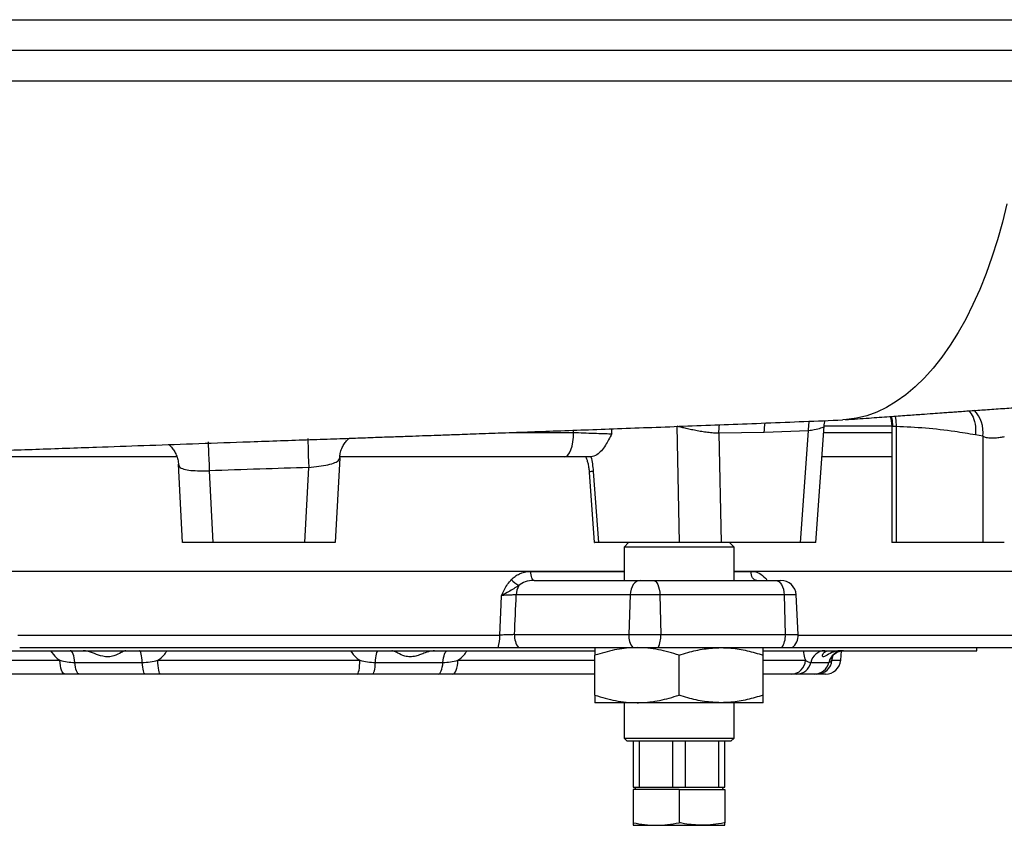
# Model space of a CAD drawing. Header units: millimetres. Extents: x 1568 to 5347, y 1283 to 6159.
# Tile 8 of 16: x 4261 to 4906, y 1556 to 2083. Entities that reach past the tile are written whole.
import ezdxf

# ---------------------------------------------------------------- set-up
doc = ezdxf.new("R2010")
doc.units = ezdxf.units.MM
doc.header["$LTSCALE"] = 2

msp = doc.modelspace()

# ---------------------------------------------------------------- linework, layer by layer
at = {"color": 8, "linetype": 'Continuous', "lineweight": 25}
for p, q in [((4584.14, 1812.87), (4623.87, 1812.87)), ((4787.53, 1812.87), (4832.12, 1812.87)), ((4832.12, 1816.87), (4787.82, 1816.87)), ((4832.64, 1816.87), (4832.12, 1816.87)), ((4595.88, 1721.96), (4656.85, 1721.96)), ((4728.85, 1721.96), (4739.88, 1721.96)), ((4750, 1716.07), (4750.35, 1716.58)), ((4769.51, 1706.59), (4761.65, 1706.59)), ((4762.42, 1680.59), (4770.88, 1680.59)), ((4770.89, 1680.24), (4914.61, 1680.24)), ((4197.85, 1663.85), (4287.59, 1663.85)), ((4548.11, 1663.85), (4637.85, 1663.85)), ((4747.85, 1663.85), (4775.68, 1663.85)), ((4792.87, 1663.85), (4793.83, 1667.12)), ((4792.87, 1663.85), (4798.65, 1663.85))]:
    msp.add_line(p, q, dxfattribs=at)
at = {"color": 7, "linetype": 'Continuous', "lineweight": 25}
for p, q in [((4693.1, 1740.87), (4691.64, 1816.86)), ((4748.68, 1812.91), (4719.01, 1812.34)), ((4719.01, 1812.34), (4720.38, 1740.87)), ((4777.62, 1813.96), (4748.68, 1812.91)), ((4772.39, 1740.87), (4777.62, 1813.96)), ((4782.38, 1740.87), (4787.82, 1816.9)), ((4832.12, 1816.87), (4832.12, 1740.87)), ((4835.04, 1816.72), (4835.04, 1740.87)), ((4891.61, 1810.33), (4886.84, 1811.28)), ((4891.61, 1810.33), (4891.61, 1740.87)), ((4364.18, 1796.87), (4217.94, 1796.87)), ((4367.85, 1740.87), (4365.17, 1792.12)), ((4470.76, 1796.34), (4467.85, 1740.87)), ((4617.76, 1796.87), (4470.87, 1796.87)), ((4635.19, 1796.87), (4634.9, 1796.87)), ((4832.12, 1796.87), (4786.39, 1796.87)), ((4385.37, 1787.78), (4387.82, 1740.87)), ((4447.88, 1740.87), (4450.45, 1789.9)), ((4634.02, 1786.97), (4637.4, 1740.85)), ((4636.67, 1787.39), (4640.08, 1740.87)), ((4387.82, 1740.87), (4367.85, 1740.87)), ((4447.88, 1740.87), (4387.82, 1740.87)), ((4467.85, 1740.87), (4447.88, 1740.87)), ((4693.1, 1740.87), (4640.08, 1740.87)), ((4659.85, 1740.87), (4656.85, 1737.87)), ((4720.38, 1740.87), (4693.1, 1740.87)), ((4772.39, 1740.87), (4720.38, 1740.87)), ((4728.85, 1737.87), (4725.85, 1740.87)), ((4782.38, 1740.87), (4772.39, 1740.87)), ((4835.04, 1740.87), (4832.12, 1740.87)), ((4891.61, 1740.87), (4835.04, 1740.87)), ((4905.75, 1740.87), (4891.61, 1740.87)), ((4656.85, 1737.87), (4656.85, 1716.07)), ((4728.85, 1737.87), (4656.85, 1737.87)), ((4728.85, 1716.07), (4728.85, 1737.87)), ((4178.85, 1722.07), (4656.85, 1722.07)), ((4728.85, 1722.07), (4924.77, 1722.07)), ((4597.99, 1716.07), (4667.31, 1716.07)), ((4667.31, 1716.07), (4676.01, 1716.07)), ((4676.01, 1716.07), (4756.01, 1716.07)), ((4756.01, 1716.07), (4759.53, 1716.07)), ((4660.89, 1706.59), (4586.31, 1706.59)), ((4660.89, 1706.59), (4660.01, 1680.59)), ((4680.32, 1706.59), (4660.89, 1706.59)), ((4680.32, 1706.59), (4680.91, 1680.59)), ((4761.65, 1706.59), (4680.32, 1706.59)), ((4761.65, 1706.59), (4762.42, 1680.59)), ((4770.88, 1680.59), (4769.51, 1706.59)), ((4260.06, 1680.24), (4575.64, 1680.24)), ((4585.2, 1680.59), (4660.01, 1680.59)), ((4660.01, 1680.59), (4680.91, 1680.59)), ((4680.91, 1680.59), (4762.42, 1680.59)), ((4197.78, 1670.07), (4637.97, 1670.07)), ((4261.3, 1672.07), (4574.4, 1672.07)), ((4587.76, 1672.07), (4662.57, 1672.07)), ((4662.57, 1672.07), (4679.19, 1672.07)), ((4679.19, 1672.07), (4760.17, 1672.07)), ((4748.1, 1670.07), (4887.85, 1670.07)), ((4760.17, 1672.07), (4766.89, 1672.07)), ((4766.89, 1672.07), (4910.69, 1672.07)), ((4798.65, 1663.85), (4799.18, 1669.92)), ((4887.85, 1670.07), (4887.85, 1672.07)), ((4351.74, 1663.85), (4483.96, 1663.85)), ((4637.85, 1640.98), (4637.85, 1667.15)), ((4692.85, 1640.98), (4692.85, 1667.15)), ((4747.85, 1640.98), (4747.85, 1667.15)), ((4297.38, 1662.39), (4341.57, 1662.39)), ((4494.13, 1662.39), (4538.32, 1662.39)), ((4779.07, 1662.39), (4790.91, 1662.39)), ((4291, 1654.72), (4197.85, 1654.72)), ((4343.52, 1654.72), (4300.46, 1654.72)), ((4482.23, 1654.72), (4353.47, 1654.72)), ((4535.24, 1654.72), (4492.18, 1654.72)), ((4637.85, 1654.72), (4544.7, 1654.72)), ((4766.32, 1654.72), (4747.85, 1654.72)), ((4781.38, 1654.72), (4769.85, 1654.72)), ((4788.69, 1654.72), (4783.06, 1654.72)), ((4665.35, 1636.07), (4637.85, 1636.07)), ((4656.85, 1636.07), (4656.85, 1612.87)), ((4720.35, 1636.07), (4665.35, 1636.07)), ((4747.85, 1636.07), (4720.35, 1636.07)), ((4728.85, 1612.87), (4728.85, 1636.07)), ((4656.85, 1612.87), (4658.85, 1610.87)), ((4656.85, 1612.87), (4728.85, 1612.87)), ((4726.85, 1610.87), (4728.85, 1612.87)), ((4726.85, 1610.87), (4658.85, 1610.87)), ((4662.85, 1610.87), (4662.85, 1580.87)), ((4667.03, 1580.87), (4667.03, 1610.87)), ((4688.68, 1610.87), (4688.68, 1580.87)), ((4697.03, 1580.87), (4697.03, 1610.87)), ((4718.68, 1610.87), (4718.68, 1580.87)), ((4722.85, 1580.87), (4722.85, 1610.87)), ((4662.85, 1580.87), (4667.03, 1580.87)), ((4662.85, 1579.27), (4662.85, 1557.56)), ((4692.85, 1579.27), (4662.85, 1579.27)), ((4664.66, 1580.87), (4663.74, 1579.27)), ((4667.03, 1580.87), (4688.68, 1580.87)), ((4688.68, 1580.87), (4697.03, 1580.87)), ((4692.85, 1579.27), (4692.85, 1557.56)), ((4692.85, 1579.27), (4722.85, 1579.27)), ((4697.03, 1580.87), (4718.68, 1580.87)), ((4718.68, 1580.87), (4722.85, 1580.87)), ((4721.96, 1579.27), (4721.04, 1580.87)), ((4722.85, 1579.27), (4722.85, 1557.56)), ((4662.85, 1555.87), (4677.85, 1555.87)), ((4677.85, 1555.87), (4707.85, 1555.87)), ((4707.85, 1555.87), (4722.85, 1555.87))]:
    msp.add_line(p, q, dxfattribs=at)
at = {"color": 7, "linetype": 'Continuous', "lineweight": 25, "flags": 128}
for points in [[(4907.45, 1962.38), (4904.52, 1950.42), (4901.26, 1938.81), (4897.69, 1927.57), (4893.82, 1916.74), (4889.65, 1906.36), (4885.2, 1896.45), (4880.49, 1887.04), (4875.53, 1878.17), (4870.33, 1869.86), (4864.91, 1862.13), (4859.28, 1855.01), (4853.47, 1848.52), (4847.48, 1842.68), (4841.35, 1837.51), (4835.08, 1833.02), (4828.7, 1829.23), (4822.22, 1826.15), (4815.67, 1823.78), (4809.06, 1822.14), (4802.42, 1821.23), (4799.96, 1821.07)], [(4831.03, 1823.36), (4831.73, 1820.77), (4832.12, 1816.87)], [(4617.76, 1796.87), (4618.95, 1797.17), (4620.1, 1798.08), (4621.15, 1799.56), (4622.08, 1801.55), (4622.84, 1803.98), (4623.4, 1806.74), (4623.75, 1809.74), (4623.87, 1812.87)], [(4597.99, 1716.07), (4597.58, 1716.18), (4597.19, 1716.51), (4596.83, 1717.06), (4596.51, 1717.79), (4596.25, 1718.68), (4596.05, 1719.7), (4595.93, 1720.81), (4595.88, 1721.96)], [(4743.69, 1716.07), (4742.95, 1716.18), (4742.25, 1716.51), (4741.59, 1717.06), (4741.02, 1717.79), (4740.54, 1718.68), (4740.19, 1719.7), (4739.96, 1720.81), (4739.88, 1721.96)], [(4667.31, 1716.07), (4666.09, 1715.89), (4664.93, 1715.35), (4663.84, 1714.49), (4662.88, 1713.32), (4662.08, 1711.89), (4661.47, 1710.25), (4661.07, 1708.46), (4660.89, 1706.59)], [(4676.01, 1716.07), (4676.82, 1715.89), (4677.61, 1715.35), (4678.34, 1714.49), (4678.98, 1713.32), (4679.52, 1711.89), (4679.93, 1710.25), (4680.2, 1708.46), (4680.32, 1706.59)], [(4756.01, 1716.07), (4757.07, 1715.89), (4758.1, 1715.35), (4759.05, 1714.49), (4759.9, 1713.32), (4760.6, 1711.89), (4761.14, 1710.25), (4761.49, 1708.46), (4761.65, 1706.59)], [(4575.64, 1680.24), (4576.48, 1700.21), (4576.73, 1706.24)], [(4297.38, 1662.39), (4297.22, 1663.98), (4296.97, 1665.45), (4296.65, 1666.78), (4296.26, 1667.92), (4295.82, 1668.84), (4295.34, 1669.51), (4294.83, 1669.93), (4294.31, 1670.07)], [(4341.57, 1662.39), (4341.46, 1663.98), (4341.31, 1665.45), (4341.11, 1666.78), (4340.86, 1667.92), (4340.58, 1668.84), (4340.28, 1669.51), (4339.95, 1669.93), (4339.62, 1670.07)], [(4494.13, 1662.39), (4494.24, 1663.98), (4494.39, 1665.45), (4494.6, 1666.78), (4494.84, 1667.92), (4495.12, 1668.84), (4495.42, 1669.51), (4495.75, 1669.93), (4496.08, 1670.07)], [(4538.32, 1662.39), (4538.49, 1663.98), (4538.73, 1665.45), (4539.05, 1666.78), (4539.44, 1667.92), (4539.88, 1668.84), (4540.36, 1669.51), (4540.87, 1669.93), (4541.4, 1670.07)], [(4291, 1654.72), (4290.37, 1654.89), (4289.76, 1655.4), (4289.19, 1656.23), (4288.69, 1657.35), (4288.26, 1658.72), (4287.93, 1660.3), (4287.71, 1662.03), (4287.59, 1663.85)], [(4353.47, 1654.72), (4353.15, 1654.89), (4352.85, 1655.4), (4352.56, 1656.23), (4352.3, 1657.35), (4352.09, 1658.72), (4351.92, 1660.3), (4351.8, 1662.03), (4351.74, 1663.85)], [(4482.23, 1654.72), (4482.55, 1654.89), (4482.86, 1655.4), (4483.14, 1656.23), (4483.4, 1657.35), (4483.62, 1658.72), (4483.78, 1660.3), (4483.9, 1662.03), (4483.96, 1663.85)], [(4544.7, 1654.72), (4545.33, 1654.89), (4545.94, 1655.4), (4546.51, 1656.23), (4547.01, 1657.35), (4547.44, 1658.72), (4547.77, 1660.3), (4548, 1662.03), (4548.11, 1663.85)], [(4300.46, 1654.72), (4299.93, 1654.86), (4299.42, 1655.27), (4298.94, 1655.95), (4298.5, 1656.87), (4298.11, 1658.01), (4297.79, 1659.34), (4297.55, 1660.81), (4297.38, 1662.39)], [(4343.52, 1654.72), (4343.18, 1654.86), (4342.86, 1655.27), (4342.56, 1655.95), (4342.28, 1656.87), (4342.03, 1658.01), (4341.83, 1659.34), (4341.67, 1660.81), (4341.57, 1662.39)], [(4492.18, 1654.72), (4492.52, 1654.86), (4492.84, 1655.27), (4493.15, 1655.95), (4493.43, 1656.87), (4493.67, 1658.01), (4493.87, 1659.34), (4494.03, 1660.81), (4494.13, 1662.39)], [(4535.24, 1654.72), (4535.77, 1654.86), (4536.28, 1655.27), (4536.76, 1655.95), (4537.2, 1656.87), (4537.59, 1658.01), (4537.91, 1659.34), (4538.15, 1660.81), (4538.32, 1662.39)]]:
    msp.add_lwpolyline(points, dxfattribs=at)
at = {"color": 8, "linetype": 'Continuous', "lineweight": 25, "flags": 128}
for points in [[(4719.01, 1812.34), (4719.21, 1816.09), (4719.45, 1817.95)], [(4777.62, 1813.96), (4777.85, 1818.06), (4778.16, 1820.24)], [(4831.6, 1823.41), (4832.27, 1820.77), (4832.64, 1816.87)], [(4834.28, 1823.6), (4834.83, 1820.63), (4835.04, 1816.72)], [(4384.66, 1806.72), (4384.67, 1806.58), (4384.7, 1805.71), (4384.77, 1804.09), (4384.86, 1801.77), (4384.96, 1798.86), (4385.09, 1795.46), (4385.22, 1791.72), (4385.37, 1787.78)], [(4449.85, 1808.84), (4449.86, 1808.68), (4449.89, 1807.8), (4449.95, 1806.16), (4450.02, 1803.84), (4450.11, 1800.93), (4450.22, 1797.55), (4450.33, 1793.82), (4450.45, 1789.9)]]:
    msp.add_lwpolyline(points, dxfattribs=at)
at = {"color": 8, "linetype": 'Continuous', "lineweight": 25}
for centre, radius, start, end in [((4871.94, 1813.48), 19.92, 350.90649, 44.82533), ((4636.86, 1777.58), 9.81, 91.06336, 106.76906)]:
    msp.add_arc(centre, radius, start, end, dxfattribs=at)
at = {"color": 7, "linetype": 'Continuous', "lineweight": 25}
for centre, radius, start, end in [((4596.87, 1728.82), 18.43, 221.59886, 240.96835), ((4759.53, 1706.07), 10, 3, 90), ((4599.7, 1706.33), 13.39, 151.5642, 178.89668), ((4553.05, 1679.49), 22.61, 340.8193, 1.89076), ((4597.87, 1679.75), 12.69, 176.20901, 217.2549), ((4672.68, 1679.75), 12.69, 176.20901, 217.2549), ((4663.7, 1679.63), 17.24, 333.977, 3.19748), ((4748.54, 1679.7), 13.91, 326.71045, 3.66725), ((4760.89, 1680.07), 10, 306.8699, 3), ((4788.48, 1660.46), 9.61, 91.09285, 168.39927), ((4800.51, 1660.23), 9.84, 90.41385, 167.26694), ((4766.04, 1664.37), 9.65, 271.63423, 356.92459), ((4782.99, 1664.63), 9.91, 270.39171, 355.4822), ((4788.69, 1664.72), 10, 270, 355), ((4769.66, 1664.33), 9.61, 271.09383, 348.39898), ((4781.31, 1664.56), 9.84, 270.41489, 347.26677)]:
    msp.add_arc(centre, radius, start, end, dxfattribs=at)
at = {"color": 8, "linetype": 'Continuous', "lineweight": 25}
for centre, major_axis, ratio, start_param, end_param in [((4417.85, 404.66), (-467.95, 10685.43), 0.02522, 4.843456, 4.843592), ((4435.15, 405.71), (-485.31, 10685.43), 0.02615, 4.843195, 4.843496)]:
    msp.add_ellipse(centre, major_axis=major_axis, ratio=ratio, start_param=start_param, end_param=end_param, dxfattribs=at)
at = {"color": 7, "linetype": 'Continuous', "lineweight": 25}
msp.add_ellipse((4321.55, 3848.93), major_axis=(308.84, 9154.86), ratio=0.037812, start_param=4.474541, end_param=4.477463, dxfattribs=at)
for points, knots in [([(3836.44, 2082.87), (3848.6, 2082.87), (3872.91, 2082.87), (3910.39, 2082.87), (3948.51, 2082.87), (3987.77, 2082.87), (4028.1, 2082.87), (4069.5, 2082.87), (4111.38, 2082.87), (4153.67, 2082.87), (4196.32, 2082.87), (4239.24, 2082.87), (4282.37, 2082.87), (4326.02, 2082.87), (4370.15, 2082.87), (4414.68, 2082.87), (4459.1, 2082.87), (4502.98, 2082.87), (4546.25, 2082.87), (4588.86, 2082.87), (4631.07, 2082.87), (4673.54, 2082.87), (4716.17, 2082.87), (4758.87, 2082.87), (4800.86, 2082.87), (4841.97, 2082.87), (4882.19, 2082.87), (4908.11, 2082.87), (4921.06, 2082.87)], [0, 0, 0, 0, 0.036607, 0.073244, 0.109881, 0.146488, 0.184426, 0.222396, 0.260366, 0.298304, 0.336238, 0.374206, 0.412173, 0.450107, 0.489133, 0.528194, 0.567255, 0.606281, 0.644389, 0.682531, 0.720673, 0.758781, 0.79892, 0.839136, 0.879391, 0.919646, 0.959861, 1, 1, 1, 1]), ([(3836.64, 2062.87), (3848.74, 2062.87), (3872.93, 2062.87), (3910.21, 2062.87), (3948.13, 2062.87), (3987.25, 2062.87), (4027.54, 2062.87), (4068.97, 2062.87), (4110.89, 2062.87), (4153.23, 2062.87), (4195.91, 2062.87), (4238.88, 2062.87), (4282.05, 2062.87), (4325.74, 2062.87), (4369.91, 2062.87), (4414.49, 2062.87), (4458.96, 2062.87), (4502.89, 2062.87), (4546.2, 2062.87), (4588.86, 2062.87), (4631.11, 2062.87), (4673.63, 2062.87), (4716.34, 2062.87), (4759.13, 2062.87), (4801.19, 2062.87), (4842.38, 2062.87), (4882.68, 2062.87), (4908.65, 2062.87), (4921.63, 2062.87)], [0, 0, 0, 0, 0.036397, 0.072823, 0.109249, 0.145646, 0.183611, 0.22161, 0.259608, 0.297573, 0.335535, 0.37353, 0.411525, 0.449488, 0.488542, 0.527631, 0.566721, 0.605776, 0.643912, 0.682081, 0.720251, 0.758387, 0.798591, 0.838873, 0.879194, 0.919515, 0.959796, 1, 1, 1, 1]), ([(3836.44, 2042.87), (3848.6, 2042.87), (3872.91, 2042.87), (3910.39, 2042.87), (3948.51, 2042.87), (3987.77, 2042.87), (4028.1, 2042.87), (4069.5, 2042.87), (4111.38, 2042.87), (4153.68, 2042.87), (4196.32, 2042.87), (4239.24, 2042.87), (4282.37, 2042.87), (4326.02, 2042.87), (4370.15, 2042.87), (4414.68, 2042.87), (4459.1, 2042.87), (4502.98, 2042.87), (4546.25, 2042.87), (4588.87, 2042.87), (4631.07, 2042.87), (4673.54, 2042.87), (4716.17, 2042.87), (4758.88, 2042.87), (4800.86, 2042.87), (4841.97, 2042.87), (4882.19, 2042.87), (4908.11, 2042.87), (4921.06, 2042.87)], [0, 0, 0, 0, 0.036607, 0.073244, 0.109881, 0.146488, 0.184426, 0.222396, 0.260366, 0.298303, 0.336238, 0.374205, 0.412172, 0.450107, 0.489132, 0.528193, 0.567254, 0.60628, 0.644388, 0.68253, 0.720672, 0.75878, 0.798919, 0.839135, 0.87939, 0.919645, 0.959861, 1, 1, 1, 1]), ([(4801.88, 1821.18), (4807.01, 1821.56), (4816.66, 1822.26), (4830.02, 1823.23), (4841.44, 1824.05), (4850.93, 1824.74), (4858.58, 1825.29), (4864.47, 1825.71), (4868.99, 1826.03), (4872.86, 1826.3), (4878.43, 1826.69), (4886.26, 1827.24), (4896.56, 1827.96), (4907.31, 1828.7), (4917.93, 1829.42), (4928.45, 1830.12), (4939.36, 1830.83), (4950.61, 1831.55), (4961.45, 1832.22), (4971.49, 1832.82), (4979.59, 1833.29), (4986.26, 1833.67), (4991.55, 1833.96), (4996.47, 1834.22), (5000.67, 1834.44), (5004.43, 1834.64), (5008.33, 1834.83), (5013.01, 1835.06), (5018.38, 1835.32), (5023.98, 1835.57), (5029.19, 1835.8), (5033.8, 1835.99), (5038.38, 1836.17), (5043.19, 1836.35), (5048.62, 1836.55), (5054.43, 1836.74), (5060.62, 1836.93), (5067.29, 1837.12), (5073.78, 1837.29), (5078.85, 1837.38), (5081, 1837.41), (5082.07, 1837.43)], [0, 0, 0, 0, 0.040657, 0.0763278, 0.1070433, 0.1328936, 0.1536559, 0.1698688, 0.1815909, 0.1912447, 0.2023634, 0.2285002, 0.2577506, 0.29104, 0.3225725, 0.3524527, 0.3867407, 0.4239355, 0.4594942, 0.4929439, 0.5253277, 0.5439612, 0.5640956, 0.5828994, 0.5985986, 0.6116204, 0.6263968, 0.6441423, 0.6670824, 0.6915427, 0.7142168, 0.735078, 0.7541381, 0.7796989, 0.804804, 0.8306163, 0.8601496, 0.8936046, 0.9295154, 0.9649396, 1, 1, 1, 1]), ([(4882.75, 1827), (4883.7, 1825.67), (4885.72, 1822.88), (4886.98, 1817.27), (4887.02, 1813.21), (4886.84, 1811.36), (4886.84, 1811.28)], [0, 0, 0, 0, 0.329452, 0.694834, 0.987018, 1, 1, 1, 1]), ([(3723.83, 1778.09), (3725.32, 1778.3), (3728.27, 1778.71), (3734.14, 1779.34), (3741.26, 1779.99), (3749.91, 1780.7), (3760.03, 1781.43), (3771.41, 1782.18), (3783.65, 1782.92), (3799.42, 1783.8), (3819.35, 1784.82), (3843.98, 1785.99), (3869.83, 1787.12), (3896.17, 1788.22), (3921.6, 1789.23), (3945.74, 1790.16), (3968.33, 1791.01), (3989.79, 1791.8), (4010.5, 1792.55), (4031.14, 1793.3), (4056.58, 1794.22), (4087.51, 1795.33), (4124.45, 1796.66), (4161.33, 1797.97), (4197.95, 1799.27), (4234.23, 1800.56), (4272.24, 1801.9), (4308.54, 1803.17), (4342.79, 1804.37), (4374.69, 1805.49), (4402.91, 1806.47), (4427.04, 1807.32), (4446.22, 1807.99), (4464.19, 1808.62), (4480.01, 1809.17), (4493.73, 1809.66), (4505.45, 1810.07), (4515.69, 1810.43), (4524.57, 1810.74), (4533.83, 1811.07), (4544.85, 1811.46), (4558.85, 1811.96), (4575.44, 1812.56), (4593.78, 1813.21), (4613.49, 1813.93), (4634.07, 1814.68), (4655.77, 1815.48), (4678.41, 1816.32), (4701.75, 1817.2), (4725.7, 1818.11), (4750.14, 1819.07), (4775.15, 1820.06), (4791.56, 1820.73), (4799.95, 1821.07)], [0, 0, 0, 0, 0.018229, 0.036235, 0.054007, 0.071623, 0.089159, 0.106666, 0.124163, 0.141684, 0.169823, 0.198172, 0.226519, 0.253595, 0.279179, 0.301646, 0.322686, 0.342241, 0.36034, 0.378365, 0.396806, 0.426602, 0.457382, 0.489138, 0.516979, 0.545656, 0.575469, 0.606465, 0.630406, 0.655051, 0.680431, 0.695752, 0.71097, 0.724921, 0.737513, 0.747774, 0.756898, 0.764883, 0.771727, 0.777705, 0.786625, 0.797632, 0.810726, 0.825905, 0.841274, 0.857924, 0.875541, 0.894124, 0.913672, 0.933816, 0.954904, 0.976956, 1, 1, 1, 1]), ([(4748.68, 1812.91), (4748.68, 1812.99), (4748.69, 1815.08), (4748.98, 1817.1), (4749.25, 1819.04)], [0, 0, 0, 0, 0.038228, 1, 1, 1, 1]), ([(4787.89, 1816.9), (4787.92, 1817.57), (4787.96, 1818.84), (4788.33, 1820.04), (4788.5, 1820.61)], [0, 0, 0, 0, 0.534089, 1, 1, 1, 1]), ([(4623.87, 1812.87), (4626.04, 1812.77), (4630.38, 1812.58), (4637.26, 1812.33), (4643.41, 1812.14), (4647.1, 1812.05), (4648.58, 1812.03), (4648.88, 1812.03)], [0, 0, 0, 0, 0.235193, 0.470214, 0.704803, 0.938863, 1, 1, 1, 1]), ([(4648.88, 1812.03), (4648.88, 1812.02), (4648.19, 1810.69), (4646.82, 1808.06), (4644.58, 1804.22), (4642.05, 1800.8), (4638.94, 1797.78), (4636.53, 1797.2), (4635.19, 1796.87)], [0, 0, 0, 0, 0.001204, 0.180749, 0.359665, 0.558156, 0.75614, 1, 1, 1, 1]), ([(4719.01, 1812.34), (4717.85, 1812.34), (4716.65, 1812.39), (4714.79, 1812.51), (4714.16, 1812.56), (4712.88, 1812.68), (4712.22, 1812.75), (4710.27, 1812.98), (4708.97, 1813.17), (4707.02, 1813.49), (4706.37, 1813.6), (4705.08, 1813.83), (4704.44, 1813.96), (4702.56, 1814.33), (4701.34, 1814.59), (4699.58, 1814.98), (4699, 1815.11), (4697.89, 1815.37), (4697.36, 1815.5), (4696.32, 1815.75), (4695.82, 1815.87), (4694.86, 1816.1), (4694.4, 1816.21), (4693.08, 1816.53), (4692.31, 1816.71), (4691.64, 1816.86)], [0, 0, 0, 0, 0.125, 0.125, 0.1875, 0.1875, 0.25, 0.25, 0.375, 0.375, 0.4375, 0.4375, 0.5, 0.5, 0.625, 0.625, 0.6875, 0.6875, 0.75, 0.75, 0.8125, 0.8125, 0.875, 0.875, 1, 1, 1, 1]), ([(4835.04, 1816.72), (4834.5, 1816.77), (4834.02, 1816.81), (4833.22, 1816.85), (4832.88, 1816.87), (4832.64, 1816.87)], [0, 0, 0, 0, 0.5, 0.5, 1, 1, 1, 1]), ([(4886.84, 1811.28), (4882.33, 1812.03), (4871.48, 1813.84), (4854.21, 1815.82), (4841.43, 1816.42), (4835.04, 1816.72)], [0, 0, 0, 0, 0.26202, 0.631007, 1, 1, 1, 1]), ([(4358.78, 1804.93), (4358.81, 1804.91), (4359.43, 1804.46), (4360.75, 1803.12), (4362.48, 1800.88), (4363.92, 1798.12), (4364.84, 1795.01), (4365.25, 1792.75), (4365.18, 1791.59), (4365.18, 1791.56)], [0, 0, 0, 0, 0.007123, 0.18703, 0.378649, 0.576906, 0.77822, 0.994034, 1, 1, 1, 1]), ([(4470.81, 1796.4), (4470.88, 1797.33), (4471.04, 1799.36), (4472, 1802.31), (4473.4, 1805.06), (4475.07, 1807.26), (4476.35, 1808.59), (4476.96, 1809.04), (4476.99, 1809.07)], [0, 0, 0, 0, 0.183964, 0.403309, 0.610035, 0.804969, 0.987441, 1, 1, 1, 1]), ([(4905.75, 1809.92), (4904.88, 1809.76), (4903.14, 1809.43), (4899.81, 1809.06), (4896.39, 1809.02), (4893.53, 1809.46), (4892.17, 1810.08), (4891.61, 1810.33)], [0, 0, 0, 0, 0.214143, 0.42739, 0.63921, 0.851802, 1, 1, 1, 1]), ([(4365.17, 1792.12), (4365.42, 1791.34), (4365.92, 1789.79), (4369.43, 1788.49), (4374.55, 1787.87), (4380.18, 1787.72), (4383.89, 1787.76), (4385.37, 1787.78)], [0, 0, 0, 0, 0.219535, 0.43555, 0.648355, 0.860511, 1, 1, 1, 1]), ([(4450.45, 1789.9), (4452.72, 1790.17), (4457.27, 1790.71), (4463.34, 1791.73), (4467.93, 1793.03), (4470.34, 1794.58), (4470.64, 1795.84), (4470.76, 1796.34)], [0, 0, 0, 0, 0.21418, 0.428471, 0.643377, 0.859977, 1, 1, 1, 1]), ([(4634.9, 1796.87), (4633.13, 1796.87), (4629.36, 1796.87), (4623.53, 1796.87), (4619.7, 1796.87), (4617.76, 1796.87)], [0, 0, 0, 0, 0.30423, 0.647142, 1, 1, 1, 1]), ([(4631.9, 1796.77), (4632.05, 1796.41), (4632.42, 1795.48), (4633.01, 1793.49), (4633.56, 1790.93), (4633.91, 1788.68), (4633.98, 1787.35), (4634, 1786.97)], [0, 0, 0, 0, 0.152589, 0.388385, 0.646546, 0.901312, 1, 1, 1, 1]), ([(4635.19, 1796.87), (4635.19, 1796.87), (4635.56, 1795.38), (4636.2, 1792.26), (4636.52, 1789.03), (4636.67, 1787.39)], [0, 0, 0, 0, 0.00083, 0.493817, 1, 1, 1, 1]), ([(4450.45, 1789.9), (4439.82, 1789.57), (4418.13, 1788.91), (4396.43, 1788.16), (4385.37, 1787.78)], [0, 0, 0, 0, 0.489734, 1, 1, 1, 1]), ([(4640.08, 1740.87), (4639.06, 1740.87), (4637.49, 1740.87), (4637.63, 1740.87), (4637.68, 1740.87)], [0, 0, 0, 0, 0.644063, 1, 1, 1, 1]), ([(4583.09, 1716.58), (4583.89, 1717.33), (4585.52, 1718.85), (4589.47, 1721.04), (4593.09, 1721.92), (4595.61, 1721.96), (4595.88, 1721.96)], [0, 0, 0, 0, 0.22595, 0.460394, 0.943087, 1, 1, 1, 1]), ([(4739.88, 1721.96), (4740.53, 1721.93), (4742.78, 1721.81), (4746.59, 1720.48), (4749.09, 1717.89), (4750.35, 1716.58)], [0, 0, 0, 0, 0.170175, 0.583754, 1, 1, 1, 1]), ([(4576.73, 1706.24), (4576.74, 1706.25), (4576.81, 1706.41), (4577.41, 1707.7), (4578.6, 1710.17), (4580.53, 1713.58), (4582.24, 1715.58), (4583.09, 1716.58)], [0, 0, 0, 0, 0.002883, 0.041623, 0.348622, 0.674699, 1, 1, 1, 1]), ([(4597.99, 1716.07), (4595.98, 1715.91), (4592.34, 1715.62), (4589.3, 1713.61), (4587.93, 1712.71)], [0, 0, 0, 0, 0.549951, 1, 1, 1, 1]), ([(4587.93, 1712.71), (4586.84, 1712), (4584.67, 1710.6), (4581.13, 1708.5), (4578.41, 1707.12), (4576.93, 1706.34), (4576.74, 1706.25), (4576.73, 1706.24)], [0, 0, 0, 0, 0.3000827, 0.5994053, 0.9498982, 0.9977109, 1, 1, 1, 1]), ([(4586.31, 1706.59), (4586.07, 1706.59), (4584.95, 1706.57), (4582.58, 1706.5), (4579.45, 1706.38), (4577.55, 1706.28), (4576.73, 1706.24)], [0, 0, 0, 0, 0.091501, 0.422238, 0.75342, 1, 1, 1, 1]), ([(4585.2, 1680.59), (4584.27, 1680.57), (4582.41, 1680.53), (4578.97, 1680.41), (4576.76, 1680.3), (4575.64, 1680.24)], [0, 0, 0, 0, 0.331692, 0.663802, 1, 1, 1, 1]), ([(4330.88, 1670.07), (4330.66, 1670.04), (4329.87, 1669.95), (4327.46, 1668.77), (4323.79, 1666.86), (4319.46, 1665.85), (4315.02, 1666.41), (4310.18, 1668.25), (4305.84, 1669.83), (4303.55, 1670.01), (4302.82, 1670.07)], [0, 0, 0, 0, 0.052864, 0.189989, 0.374379, 0.48374, 0.593781, 0.751985, 0.921128, 1, 1, 1, 1]), ([(4532.88, 1670.07), (4532.27, 1670.03), (4530.35, 1669.9), (4527.18, 1668.86), (4523.66, 1667.54), (4520.41, 1666.45), (4516.83, 1665.85), (4512.63, 1666.59), (4508.88, 1668.41), (4506.15, 1669.85), (4505.16, 1670.01), (4504.82, 1670.07)], [0, 0, 0, 0, 0.066658, 0.209048, 0.300995, 0.392819, 0.499801, 0.607145, 0.773494, 0.921845, 1, 1, 1, 1]), ([(4574.4, 1672.07), (4576.07, 1672.07), (4579.29, 1672.07), (4584.07, 1672.07), (4586.57, 1672.07), (4587.76, 1672.07)], [0, 0, 0, 0, 0.359518, 0.692823, 1, 1, 1, 1]), ([(4665.35, 1672.07), (4664.7, 1672.06), (4659.76, 1672.02), (4650.46, 1670.94), (4642.08, 1668.42), (4637.85, 1667.15)], [0, 0, 0, 0, 0.070113, 0.530796, 1, 1, 1, 1]), ([(4637.85, 1672.07), (4637.85, 1672.06), (4637.85, 1672.02), (4637.85, 1670.94), (4637.85, 1668.42), (4637.85, 1667.15)], [0, 0, 0, 0, 0.070112, 0.530795, 1, 1, 1, 1]), ([(4692.85, 1667.15), (4688.39, 1668.49), (4681.64, 1670.51), (4672.39, 1671.85), (4667.7, 1672), (4665.35, 1672.07)], [0, 0, 0, 0, 0.495254, 0.74765, 1, 1, 1, 1]), ([(4692.85, 1667.15), (4694.75, 1667.76), (4700.16, 1669.47), (4709.32, 1671.56), (4716.66, 1671.9), (4720.35, 1672.07)], [0, 0, 0, 0, 0.211862, 0.603333, 1, 1, 1, 1]), ([(4720.35, 1672.07), (4722.51, 1672.01), (4728.23, 1671.85), (4737.47, 1670.32), (4744.38, 1668.21), (4747.85, 1667.15)], [0, 0, 0, 0, 0.232525, 0.614095, 1, 1, 1, 1]), ([(4747.85, 1667.15), (4747.85, 1668.49), (4747.85, 1670.51), (4747.85, 1671.85), (4747.85, 1672), (4747.85, 1672.07)], [0, 0, 0, 0, 0.495255, 0.74765, 1, 1, 1, 1]), ([(4798.55, 1670.07), (4797.97, 1670.04), (4795.88, 1669.95), (4792.26, 1668.77), (4789.21, 1666.86), (4787.34, 1665.85), (4786.53, 1666.41), (4786.95, 1668.25), (4788.65, 1669.83), (4790.46, 1670.01), (4791.03, 1670.07)], [0, 0, 0, 0, 0.052864, 0.189989, 0.374379, 0.48374, 0.593781, 0.751985, 0.921128, 1, 1, 1, 1]), ([(4793.24, 1666.29), (4793.25, 1666.31), (4793.26, 1666.34), (4793.64, 1666.94), (4794.46, 1667.84), (4795.83, 1668.9), (4797.7, 1669.71), (4799.34, 1670.12), (4800.27, 1670.03), (4800.44, 1670.01)], [0, 0, 0, 0, 0.1211219, 0.2627952, 0.4080014, 0.5716954, 0.759899, 0.9546604, 1, 1, 1, 1]), ([(4287.59, 1663.85), (4289.19, 1663.44), (4292.4, 1662.62), (4295.71, 1662.47), (4297.38, 1662.39)], [0, 0, 0, 0, 0.496377, 1, 1, 1, 1]), ([(4341.57, 1662.39), (4343.27, 1662.47), (4346.71, 1662.62), (4350.06, 1663.44), (4351.74, 1663.85)], [0, 0, 0, 0, 0.495454, 1, 1, 1, 1]), ([(4483.96, 1663.85), (4485.62, 1663.44), (4488.97, 1662.62), (4492.4, 1662.47), (4494.13, 1662.39)], [0, 0, 0, 0, 0.496377, 1, 1, 1, 1]), ([(4538.32, 1662.39), (4539.96, 1662.47), (4543.27, 1662.62), (4546.49, 1663.44), (4548.11, 1663.85)], [0, 0, 0, 0, 0.4954544, 1, 1, 1, 1]), ([(4775.68, 1663.85), (4776.24, 1663.44), (4777.37, 1662.62), (4778.5, 1662.47), (4779.07, 1662.39)], [0, 0, 0, 0, 0.496377, 1, 1, 1, 1]), ([(4790.91, 1662.39), (4791.25, 1662.47), (4791.92, 1662.62), (4792.55, 1663.44), (4792.87, 1663.85)], [0, 0, 0, 0, 0.495454, 1, 1, 1, 1]), ([(4300.46, 1654.72), (4300.07, 1654.72), (4299.27, 1654.72), (4298.11, 1654.72), (4296.92, 1654.72), (4295.74, 1654.72), (4294.54, 1654.72), (4293.36, 1654.72), (4292.18, 1654.72), (4291.39, 1654.72), (4291, 1654.72)], [0, 0, 0, 0, 0.1228781, 0.2500359, 0.3662109, 0.5000176, 0.6250172, 0.7500169, 0.8751438, 1, 1, 1, 1]), ([(4353.47, 1654.72), (4353.09, 1654.72), (4352.27, 1654.72), (4351.02, 1654.72), (4349.74, 1654.72), (4348.04, 1654.72), (4345.96, 1654.72), (4344.31, 1654.72), (4343.52, 1654.72)], [0, 0, 0, 0, 0.114497, 0.25001, 0.375014, 0.500018, 0.75979, 1, 1, 1, 1]), ([(4492.18, 1654.72), (4491.78, 1654.72), (4490.95, 1654.72), (4489.74, 1654.72), (4488.49, 1654.72), (4487.24, 1654.72), (4485.97, 1654.72), (4484.72, 1654.72), (4483.47, 1654.72), (4482.64, 1654.72), (4482.23, 1654.72)], [0, 0, 0, 0, 0.1228676, 0.2500138, 0.3661946, 0.5000074, 0.625006, 0.7500046, 0.8751388, 1, 1, 1, 1]), ([(4544.7, 1654.72), (4544.34, 1654.72), (4543.55, 1654.72), (4542.37, 1654.72), (4541.16, 1654.72), (4539.56, 1654.72), (4537.6, 1654.72), (4536.01, 1654.72), (4535.24, 1654.72)], [0, 0, 0, 0, 0.114497, 0.25001, 0.375014, 0.500018, 0.75979, 1, 1, 1, 1]), ([(4769.85, 1654.72), (4769.71, 1654.72), (4769.44, 1654.72), (4769.03, 1654.72), (4768.58, 1654.72), (4768.13, 1654.72), (4767.67, 1654.72), (4767.21, 1654.72), (4766.75, 1654.72), (4766.46, 1654.72), (4766.32, 1654.72)], [0, 0, 0, 0, 0.1228781, 0.2500359, 0.3662109, 0.5000176, 0.6250172, 0.7500169, 0.8751438, 1, 1, 1, 1]), ([(4783.06, 1654.72), (4782.99, 1654.72), (4782.85, 1654.72), (4782.65, 1654.72), (4782.45, 1654.72), (4782.19, 1654.72), (4781.86, 1654.72), (4781.54, 1654.72), (4781.38, 1654.72)], [0, 0, 0, 0, 0.1144974, 0.2500096, 0.3750136, 0.5000176, 0.7597895, 1, 1, 1, 1]), ([(4637.85, 1640.98), (4642.32, 1639.64), (4649.06, 1637.63), (4658.31, 1636.28), (4663, 1636.14), (4665.35, 1636.07)], [0, 0, 0, 0, 0.495254, 0.747649, 1, 1, 1, 1]), ([(4637.85, 1640.98), (4637.85, 1639.64), (4637.85, 1637.63), (4637.85, 1636.28), (4637.85, 1636.14), (4637.85, 1636.07)], [0, 0, 0, 0, 0.495255, 0.74765, 1, 1, 1, 1]), ([(4665.35, 1636.07), (4666, 1636.07), (4670.94, 1636.12), (4680.25, 1637.19), (4688.62, 1639.71), (4692.85, 1640.98)], [0, 0, 0, 0, 0.070112, 0.530796, 1, 1, 1, 1]), ([(4720.35, 1636.07), (4716.71, 1636.23), (4709.38, 1636.57), (4700.21, 1638.65), (4694.75, 1640.38), (4692.85, 1640.98)], [0, 0, 0, 0, 0.391124, 0.788138, 1, 1, 1, 1]), ([(4747.85, 1640.98), (4744.42, 1639.93), (4737.51, 1637.82), (4728.26, 1636.29), (4722.51, 1636.13), (4720.35, 1636.07)], [0, 0, 0, 0, 0.381916, 0.767474, 1, 1, 1, 1]), ([(4747.85, 1636.07), (4747.85, 1636.07), (4747.85, 1636.12), (4747.85, 1637.19), (4747.85, 1639.71), (4747.85, 1640.98)], [0, 0, 0, 0, 0.070112, 0.530795, 1, 1, 1, 1]), ([(4662.85, 1557.56), (4665.33, 1557.08), (4670.29, 1556.12), (4675.32, 1555.95), (4677.85, 1555.87)], [0, 0, 0, 0, 0.498113, 1, 1, 1, 1]), ([(4662.85, 1557.56), (4662.85, 1557.08), (4662.85, 1556.12), (4662.85, 1555.95), (4662.85, 1555.87)], [0, 0, 0, 0, 0.498114, 1, 1, 1, 1]), ([(4677.85, 1555.87), (4680.36, 1555.95), (4685.39, 1556.12), (4690.36, 1557.07), (4692.85, 1557.56)], [0, 0, 0, 0, 0.497782, 1, 1, 1, 1]), ([(4707.85, 1555.87), (4704.05, 1556.06), (4699.02, 1556.31), (4694.06, 1557.31), (4692.85, 1557.56)], [0, 0, 0, 0, 0.755297, 1, 1, 1, 1]), ([(4722.85, 1557.56), (4722.69, 1557.52), (4720.15, 1556.99), (4715.17, 1556.12), (4710.3, 1555.95), (4707.85, 1555.87)], [0, 0, 0, 0, 0.031811, 0.514155, 1, 1, 1, 1]), ([(4722.85, 1555.87), (4722.85, 1555.95), (4722.85, 1556.12), (4722.85, 1557.07), (4722.85, 1557.56)], [0, 0, 0, 0, 0.497781, 1, 1, 1, 1])]:
    msp.add_open_spline(points, degree=3, knots=knots, dxfattribs=at)
at = {"color": 8, "linetype": 'Continuous', "lineweight": 25}
for points, knots in [([(4787.55, 1816.92), (4787.6, 1816.82), (4787.79, 1816.49), (4785.68, 1815.57), (4782.08, 1814.59), (4778.9, 1814.14), (4777.62, 1813.96)], [0, 0, 0, 0, 0.13803, 0.457855, 0.781464, 1, 1, 1, 1]), ([(4281.54, 1670.07), (4282.72, 1668.42), (4284.44, 1666), (4286.83, 1664.37), (4287.59, 1663.85)], [0, 0, 0, 0, 0.679359, 1, 1, 1, 1]), ([(4351.74, 1663.85), (4353.18, 1664.84), (4355.59, 1666.5), (4357.05, 1669.04), (4357.65, 1670.07)], [0, 0, 0, 0, 0.5949158, 1, 1, 1, 1]), ([(4477.88, 1670.07), (4479.04, 1668.42), (4480.75, 1666), (4483.18, 1664.37), (4483.96, 1663.85)], [0, 0, 0, 0, 0.679358, 1, 1, 1, 1]), ([(4548.11, 1663.85), (4549.52, 1664.84), (4551.89, 1666.5), (4553.38, 1669.04), (4553.99, 1670.07)], [0, 0, 0, 0, 0.5949157, 1, 1, 1, 1]), ([(4774, 1670.07), (4774.29, 1668.42), (4774.72, 1666), (4775.45, 1664.37), (4775.68, 1663.85)], [0, 0, 0, 0, 0.679359, 1, 1, 1, 1])]:
    msp.add_open_spline(points, degree=3, knots=knots, dxfattribs=at)

doc.saveas('drawing.dxf')
